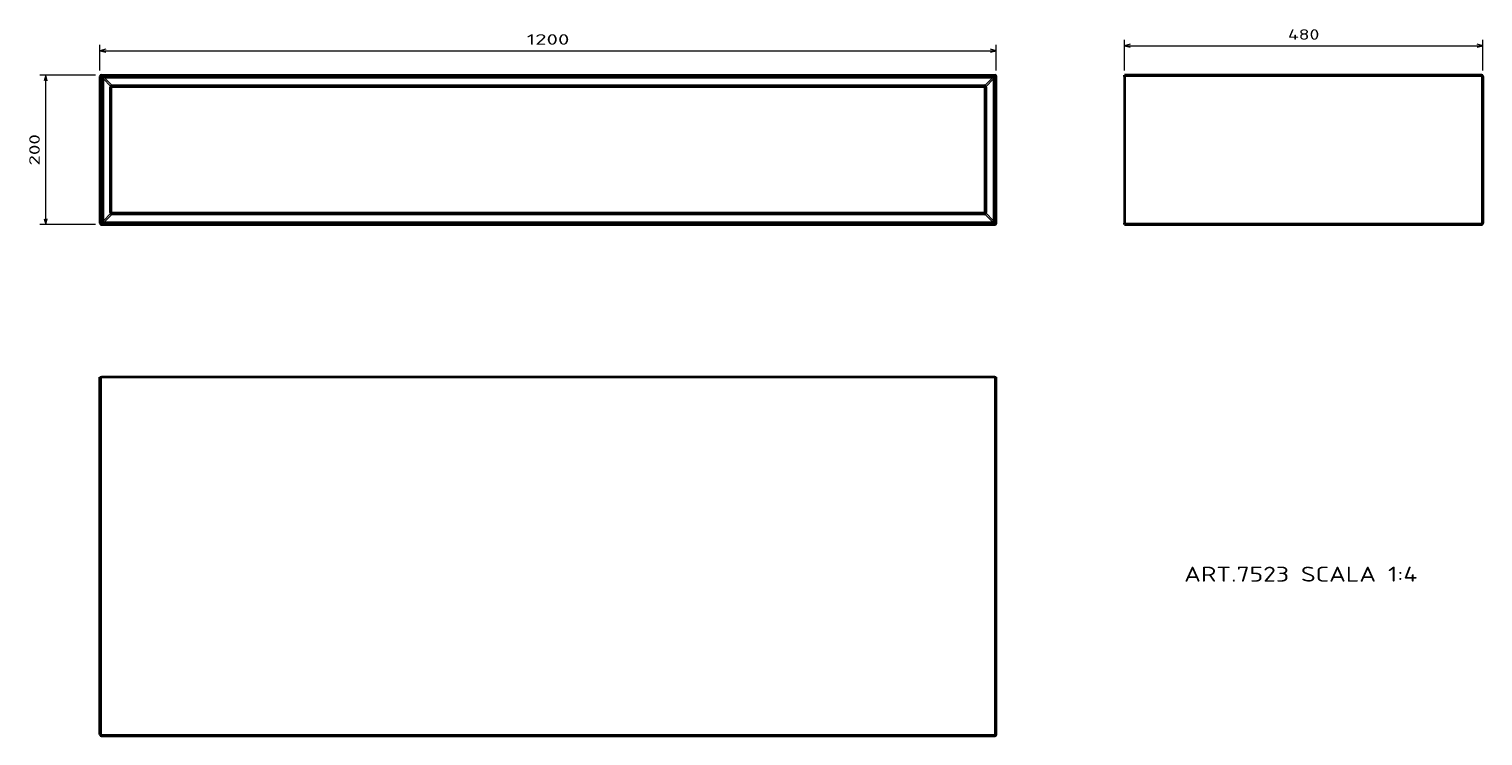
# Model space of a CAD drawing. Extents: x 33 to 519, y 121 to 358.
import ezdxf
from ezdxf.enums import TextEntityAlignment as Align

# ---------------------------------------------------------------- set-up
doc = ezdxf.new("R2010")
doc.units = 0
doc.layers.get('0').update_dxf_attribs({"lineweight": 13})
doc.styles.get("Standard").update_dxf_attribs({"font": 'isocp.shx'})
doc.dimstyles.get("Standard").update_dxf_attribs({"dimtxt": 2.5, "dimasz": 2.5, "dimexe": 1.25, "dimexo": 0.625, "dimtad": 1, "dimcen": 2.5, "dimadec": 0, "dimazin": 0, "dimtfac": 1, "dimtmove": 0, "dimatfit": 0, "dimfxl": 0, "dimarcsym": 0})

# ---------------------------------------------------------------- blocks, each defined once
blk = doc.blocks.new('*D')
at = {"color": 7, "lineweight": 13, "ltscale": 0.216771}
for p, q in [((56.35, 343.91), (56.35, 352.59)), ((356.35, 343.91), (356.35, 352.59))]:
    blk.add_line(p, q, dxfattribs=at)
at = {"color": 7, "lineweight": 13}
for p, q in [((56.35, 350.59), (356.35, 350.59)), ((399.23, 352.25), (519.23, 352.25)), ((38.21, 292.41), (38.21, 342.41))]:
    blk.add_line(p, q, dxfattribs=at)
at = {"color": 7, "lineweight": 13, "ltscale": 0.258347}
for p, q in [((399.23, 343.91), (399.23, 354.25)), ((519.23, 343.91), (519.23, 354.25))]:
    blk.add_line(p, q, dxfattribs=at)
at = {"color": 7, "lineweight": 13, "ltscale": 0.46611}
for p, q in [((54.85, 342.41), (36.21, 342.41)), ((54.85, 292.41), (36.21, 292.41))]:
    blk.add_line(p, q, dxfattribs=at)
at = {"color": 7, "lineweight": 13}
for points in [[(58.29, 351.1), (56.35, 350.59), (58.29, 350.07)], [(354.42, 350.07), (356.35, 350.59), (354.42, 351.1)], [(401.16, 352.77), (399.23, 352.25), (401.16, 351.73)], [(517.29, 351.73), (519.23, 352.25), (517.29, 352.77)], [(38.73, 340.48), (38.21, 342.41), (37.69, 340.48)], [(37.69, 294.35), (38.21, 292.41), (38.73, 294.35)]]:
    blk.add_lwpolyline(points, dxfattribs=at)
for s, p, p2 in [('1200', (199.23, 352.59), (213.48, 352.59)), ('480', (453.97, 354.25), (464.48, 354.25))]:
    blk.add_text(s, height=3.5, dxfattribs=at).set_placement(p, p2, align=Align.FIT)
blk.add_text('200', height=3.5, rotation=90, dxfattribs=at).set_placement((36.21, 312.16), (36.21, 322.67), align=Align.FIT)
blk = doc.blocks.new('BLOCK28')
at = {"color": 7, "lineweight": 35}
for p, q in [((2, 0), (1198, 0)), ((0, -2), (0, -198)), ((14, -184), (14, -16)), ((16, -14), (1184, -14)), ((1186, -16), (1186, -184)), ((1200, -198), (1200, -2)), ((1184, -186), (16, -186)), ((2, -200), (1198, -200))]:
    blk.add_line(p, q, dxfattribs=at)
at = {"color": 7, "lineweight": 13, "ltscale": 0.05}
for p, q in [((2, 0), (2, -2)), ((1198, 0), (1198, -2)), ((0, -2), (2, -2)), ((14, -16), (16, -16)), ((16, -14), (16, -16)), ((1184, -14), (1184, -16)), ((1186, -16), (1184, -16)), ((1200, -2), (1198, -2)), ((14, -184), (16, -184)), ((16, -186), (16, -184)), ((1184, -186), (1184, -184)), ((1186, -184), (1184, -184)), ((0, -198), (2, -198)), ((2, -200), (2, -198)), ((1200, -198), (1198, -198)), ((1198, -200), (1198, -198))]:
    blk.add_line(p, q, dxfattribs=at)
at = {"color": 7, "lineweight": 13}
for p, q in [((2, -2), (1198, -2)), ((2, -2), (2, -198)), ((3.2, -5), (3.2, -195)), ((4.6, -5), (4.6, -195)), ((6, -2.2), (1195, -2.2)), ((6, -3.6), (1195, -3.6)), ((16, -184), (16, -16)), ((16, -16), (1184, -16)), ((1184, -16), (1184, -184)), ((1196.4, -195), (1196.4, -5)), ((1197.8, -195), (1197.8, -5)), ((1198, -198), (1198, -2)), ((1184, -184), (16, -184)), ((2, -198), (1198, -198)), ((6, -196.4), (1195, -196.4)), ((6, -197.8), (1195, -197.8))]:
    blk.add_line(p, q, dxfattribs=at)
at = {"color": 7, "lineweight": 13, "ltscale": 0.035355}
for p, q in [((4.6, -5), (3.2, -5)), ((6, -3.6), (6, -2.2)), ((1195, -3.6), (1195, -2.2)), ((1196.4, -5), (1197.8, -5)), ((4.6, -195), (3.2, -195)), ((6, -196.4), (6, -197.8)), ((1195, -196.4), (1195, -197.8)), ((1197.8, -195), (1196.4, -195))]:
    blk.add_line(p, q, dxfattribs=at)
at = {"color": 7, "lineweight": 13, "ltscale": 0.34677}
for p, q in [((4.6, -5), (14.4, -14.8)), ((4.6, -195), (14.4, -185.2))]:
    blk.add_line(p, q, dxfattribs=at)
at = {"color": 7, "lineweight": 13, "ltscale": 0.368198}
for p, q in [((6, -3.6), (16.4, -14)), ((6, -196.4), (16.4, -186))]:
    blk.add_line(p, q, dxfattribs=at)
at = {"color": 7, "lineweight": 13, "ltscale": 0.370608}
blk.add_line((1195, -3.6), (1184.5, -14.1), dxfattribs=at)
at = {"color": 7, "lineweight": 13, "ltscale": 0.370607}
for p, q in [((1196.4, -5), (1185.9, -15.5)), ((1195, -196.4), (1184.5, -185.9)), ((1196.4, -195), (1185.9, -184.5))]:
    blk.add_line(p, q, dxfattribs=at)
at = {"color": 7, "lineweight": 35}
for centre, start, end in [((2, -2), 90, 180), ((1198, -2), 0, 90), ((16, -16), 90, 180), ((1184, -16), 0, 90), ((16, -184), 180, 270), ((1184, -184), 270, 360), ((2, -198), 180, 270), ((1198, -198), 270, 360)]:
    blk.add_arc(centre, 2, start, end, dxfattribs=at)
at = {"color": 7, "lineweight": 13}
for centre, major_axis, start_param, end_param in [((8.8, -7.8), (4.08, -4.08), 2.617993, 3.665194), ((1192.2, -7.8), (-4.08, -4.08), 2.617993, 3.665194), ((8.8, -192.2), (-4.08, -4.08), 5.759585, 6.806786), ((1192.2, -192.2), (4.08, -4.08), 5.759585, 6.806786)]:
    blk.add_ellipse(centre, major_axis=major_axis, ratio=0.346411, start_param=start_param, end_param=end_param, dxfattribs=at)
for points in [[(3.2, -5), (3.2, -4.8), (3.2, -4.6), (3.2, -4.4), (3.3, -4), (3.5, -3.6), (3.6, -3.4), (3.8, -3), (4.1, -2.8), (4.2, -2.7), (4.5, -2.5), (4.8, -2.4), (4.9, -2.3), (5.2, -2.3), (5.5, -2.2), (5.6, -2.2), (5.8, -2.2), (6, -2.2)], [(1195, -2.2), (1195.2, -2.2), (1195.4, -2.2), (1195.6, -2.2), (1196, -2.3), (1196.4, -2.5), (1196.6, -2.6), (1197, -2.8), (1197.2, -3.1), (1197.3, -3.2), (1197.5, -3.5), (1197.6, -3.8), (1197.7, -3.9), (1197.7, -4.2), (1197.8, -4.5), (1197.8, -4.6), (1197.8, -4.8), (1197.8, -5)], [(6, -197.8), (5.8, -197.8), (5.6, -197.8), (5.4, -197.8), (5, -197.7), (4.6, -197.5), (4.4, -197.4), (4, -197.2), (3.8, -196.9), (3.7, -196.8), (3.5, -196.5), (3.4, -196.2), (3.3, -196.1), (3.3, -195.8), (3.2, -195.5), (3.2, -195.4), (3.2, -195.2), (3.2, -195)], [(1197.8, -195), (1197.8, -195.2), (1197.8, -195.4), (1197.8, -195.6), (1197.7, -196), (1197.5, -196.4), (1197.4, -196.6), (1197.2, -197), (1196.9, -197.2), (1196.8, -197.3), (1196.5, -197.5), (1196.2, -197.6), (1196.1, -197.7), (1195.8, -197.7), (1195.5, -197.8), (1195.4, -197.8), (1195.2, -197.8), (1195, -197.8)]]:
    blk.add_open_spline(points, degree=5, knots=[19.429538, 19.429538, 19.429538, 19.429538, 19.429538, 19.429538, 20.698201, 20.698201, 20.698201, 21.900111, 21.900111, 21.900111, 22.940368, 22.940368, 22.940368, 23.595487, 23.595487, 23.595487, 24.694966, 24.694966, 24.694966, 24.694966, 24.694966, 24.694966], dxfattribs=at)
blk = doc.blocks.new('BLOCK29')
at = {"color": 7, "lineweight": 13}
blk.add_text('ART.7523 SCALA 1:4', height=20, dxfattribs=at).set_placement((-400, -677.8), (-87.7, -677.8), align=Align.FIT)
blk = doc.blocks.new('BLOCK30')
at = {"color": 7, "lineweight": 35, "ltscale": 0.05}
for p, q in [((-480, -2), (-480, 0)), ((-480, -200), (-480, -198))]:
    blk.add_line(p, q, dxfattribs=at)
at = {"color": 7, "lineweight": 35}
for p, q in [((-2, 0), (-480, 0)), ((-480, -2), (-480, -198)), ((0, -2), (0, -198)), ((-480, -200), (-2, -200))]:
    blk.add_line(p, q, dxfattribs=at)
at = {"color": 7, "lineweight": 13, "ltscale": 0.05}
for p, q in [((-2, 0), (-2, -2)), ((-2, -2), (0, -2)), ((-2, -200), (-2, -198)), ((-2, -198), (0, -198))]:
    blk.add_line(p, q, dxfattribs=at)
at = {"color": 7, "lineweight": 13}
for p, q in [((-2, -2), (-480, -2)), ((-2, -2), (-2, -198)), ((-480, -198), (-2, -198))]:
    blk.add_line(p, q, dxfattribs=at)
at = {"color": 7, "lineweight": 35}
for centre, start, end in [((-2, -2), 0, 90), ((-2, -198), 270, 360)]:
    blk.add_arc(centre, 2, start, end, dxfattribs=at)
blk = doc.blocks.new('BLOCK31')
at = {"color": 7, "lineweight": 35, "ltscale": 0.05}
for p, q in [((0, 480), (2, 480)), ((1198, 480), (1200, 480))]:
    blk.add_line(p, q, dxfattribs=at)
at = {"color": 7, "lineweight": 35}
for p, q in [((0, 2), (0, 480)), ((1198, 480), (2, 480)), ((1200, 2), (1200, 480)), ((2, 0), (1198, 0))]:
    blk.add_line(p, q, dxfattribs=at)
at = {"color": 7, "lineweight": 13}
for p, q in [((2, 2), (2, 480)), ((1198, 2), (1198, 480)), ((2, 2), (1198, 2))]:
    blk.add_line(p, q, dxfattribs=at)
at = {"color": 7, "lineweight": 13, "ltscale": 0.05}
for p, q in [((2, 2), (0, 2)), ((2, 2), (2, 0)), ((1200, 2), (1198, 2)), ((1198, 2), (1198, 0))]:
    blk.add_line(p, q, dxfattribs=at)
at = {"color": 7, "lineweight": 35}
for centre, start, end in [((2, 2), 180, 270), ((1198, 2), 270, 360)]:
    blk.add_arc(centre, 2, start, end, dxfattribs=at)

msp = doc.modelspace()

# ---------------------------------------------------------------- block references
at = {"lineweight": 0, "xscale": 0.25, "yscale": 0.25, "zscale": 0.25}
for name, p in [('BLOCK28', (56.3549, 342.4149)), ('BLOCK30', (519.2268, 342.4149)), ('BLOCK31', (56.3549, 121.3533)), ('BLOCK29', (519.2268, 342.4149))]:
    msp.add_blockref(name, p, dxfattribs=at)

# ---------------------------------------------------------------- dimensions: what is measured, and where the dimension line sits
at = {"color": 0, "lineweight": 0}
for base, p1, p2, angle, middle in [((56.3549, 350.5858), (356.3549, 341.9149), (56.3549, 341.9149), 180, (206.3549, 350.5858)), ((38.2105, 342.4149), (56.8549, 292.4149), (56.8549, 342.4149), 90, (38.2105, 317.4149)), ((519.2268, 352.2488), (399.2268, 341.9149), (519.2268, 341.9149), 0, (459.2268, 352.2488))]:
    dim = msp.add_linear_dim(base=base, p1=p1, p2=p2, angle=angle, dimstyle='Standard', override={"dimlfac": 4}, dxfattribs=at)
    dim.commit()
    dim.dimension.update_dxf_attribs({"geometry": '*D', "text_midpoint": middle, "dimtype": 161})

doc.saveas('drawing.dxf')
